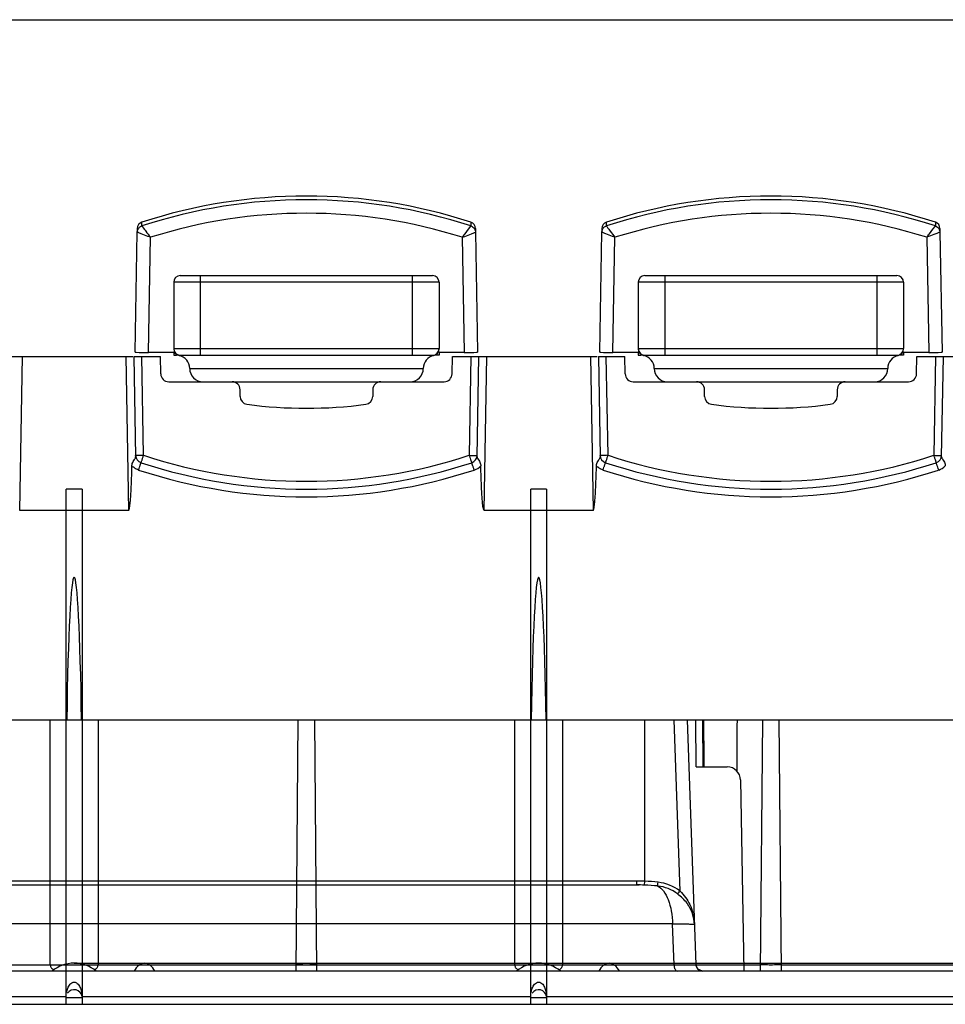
# Model space of a CAD drawing. Header units: millimetres. Extents: x 43 to 365, y 239 to 340.
# Tile 2 of 7: x 87 to 157, y 239 to 313. Entities that reach past the tile are written whole.
import ezdxf

# ---------------------------------------------------------------- set-up
doc = ezdxf.new("R2010")
doc.units = ezdxf.units.MM
doc.header["$LTSCALE"] = 37.523973
doc.layers.get('0').update_dxf_attribs({"linetype": 'CONTINUOUS'})

msp = doc.modelspace()

# ---------------------------------------------------------------- linework, layer by layer
at = {"color": 7}
for p, q in [((44.515, 312.86), (363.921, 312.86)), ((95.976, 297.121), (95.976, 296.841)), ((96.321, 297.308), (96.321, 297.588)), ((121.115, 297.588), (121.115, 297.308)), ((121.46, 297.121), (121.46, 296.841)), ((130.976, 297.121), (130.976, 296.841)), ((131.321, 297.308), (131.321, 297.588)), ((156.115, 297.588), (156.115, 297.308)), ((156.46, 297.121), (156.46, 296.841)), ((95.818, 287.786), (95.976, 296.841)), ((95.976, 296.841), (95.999, 296.982)), ((96.818, 287.769), (96.97, 296.448)), ((120.466, 296.448), (120.618, 287.769)), ((121.437, 296.982), (121.46, 296.841)), ((121.46, 296.841), (121.618, 287.786)), ((130.818, 287.786), (130.976, 296.841)), ((130.976, 296.841), (130.999, 296.982)), ((131.818, 287.769), (131.97, 296.449)), ((155.466, 296.449), (155.618, 287.769)), ((156.437, 296.982), (156.46, 296.841)), ((156.46, 296.841), (156.618, 287.786)), ((99.218, 293.56), (118.218, 293.56)), ((100.718, 293.56), (100.718, 287.56)), ((116.718, 287.56), (116.718, 293.56)), ((134.218, 293.56), (153.218, 293.56)), ((135.718, 293.56), (135.718, 287.56)), ((151.718, 287.56), (151.718, 293.56)), ((98.718, 293.06), (98.718, 288.06)), ((118.718, 293.06), (98.718, 293.06)), ((118.718, 293.06), (118.718, 288.06)), ((133.718, 293.06), (133.718, 288.06)), ((153.718, 293.06), (133.718, 293.06)), ((153.718, 293.06), (153.718, 288.06)), ((84.718, 287.46), (95.637, 287.46)), ((87.115, 275.86), (87.318, 287.46)), ((95.118, 287.46), (95.32, 275.86)), ((95.718, 287.46), (95.85, 279.906)), ((95.718, 287.46), (97.718, 287.46)), ((96.448, 280.009), (96.318, 287.46)), ((98.718, 287.769), (96.818, 287.769)), ((97.741, 286.15), (97.718, 287.46)), ((98.718, 288.06), (118.718, 288.06)), ((98.718, 287.769), (98.718, 287.56)), ((98.718, 287.56), (98.927, 287.56)), ((99.107, 287.552), (98.99, 287.561)), ((99.218, 287.56), (118.218, 287.56)), ((118.718, 287.56), (118.394, 287.56)), ((118.718, 287.769), (118.718, 287.56)), ((120.618, 287.769), (118.718, 287.769)), ((119.695, 286.15), (119.718, 287.46)), ((119.718, 287.46), (130.637, 287.46)), ((121.118, 287.46), (120.988, 280.009)), ((121.586, 279.906), (121.718, 287.46)), ((122.115, 275.86), (122.318, 287.46)), ((130.118, 287.46), (130.32, 275.86)), ((130.718, 287.46), (130.85, 279.906)), ((130.718, 287.46), (132.718, 287.46)), ((131.448, 280.009), (131.318, 287.46)), ((133.718, 287.769), (131.818, 287.769)), ((132.741, 286.15), (132.718, 287.46)), ((133.718, 288.06), (153.718, 288.06)), ((133.718, 287.769), (133.718, 287.56)), ((133.718, 287.56), (133.927, 287.56)), ((134.107, 287.552), (133.99, 287.561)), ((134.218, 287.56), (153.218, 287.56)), ((153.718, 287.56), (153.394, 287.56)), ((153.718, 287.769), (153.718, 287.56)), ((155.618, 287.769), (153.718, 287.769)), ((154.695, 286.15), (154.718, 287.46)), ((154.718, 287.46), (165.637, 287.46)), ((156.118, 287.46), (155.988, 280.009)), ((156.586, 279.906), (156.718, 287.46)), ((99.927, 286.56), (117.527, 286.56)), ((134.927, 286.56), (152.527, 286.56)), ((98.341, 285.56), (119.095, 285.56)), ((133.341, 285.56), (154.095, 285.56)), ((103.718, 284.452), (103.718, 284.96)), ((113.718, 284.96), (113.718, 284.452)), ((138.718, 284.452), (138.718, 284.96)), ((148.718, 284.96), (148.718, 284.452)), ((90.618, 238.61), (90.618, 277.46)), ((91.818, 277.46), (90.618, 277.46)), ((91.818, 277.46), (91.818, 238.61)), ((125.618, 238.61), (125.618, 277.46)), ((126.818, 277.46), (125.618, 277.46)), ((126.818, 277.46), (126.818, 238.61)), ((90.618, 275.86), (87.115, 275.86)), ((95.32, 275.86), (91.818, 275.86)), ((125.618, 275.86), (122.115, 275.86)), ((130.32, 275.86), (126.818, 275.86)), ((46.297, 260.06), (90.661, 260.06)), ((89.416, 241.593), (89.416, 260.06)), ((90.661, 260.06), (91.774, 260.06)), ((91.774, 260.06), (125.661, 260.06)), ((93.02, 260.06), (93.02, 241.593)), ((108.084, 260.06), (107.919, 241.11)), ((108.084, 260.06), (109.351, 260.06)), ((109.517, 241.11), (109.351, 260.06)), ((124.416, 241.593), (124.416, 260.06)), ((125.661, 260.06), (126.774, 260.06)), ((126.774, 260.06), (160.661, 260.06)), ((128.02, 260.06), (128.02, 241.593)), ((134.218, 247.887), (134.218, 260.06)), ((136.871, 247.153), (136.42, 260.06)), ((137.42, 260.06), (138.065, 241.593)), ((138.087, 256.51), (138.056, 260.06)), ((138.556, 260.06), (138.587, 256.51)), ((143.084, 260.06), (142.919, 241.11)), ((143.084, 260.06), (144.352, 260.06)), ((144.517, 241.11), (144.352, 260.06)), ((138.087, 256.51), (140.431, 256.51)), ((141.431, 255.528), (141.683, 241.11)), ((60.436, 247.61), (133.604, 247.61)), ((133.603, 247.9), (63.632, 247.905)), ((133.604, 247.61), (133.79, 247.609)), ((134.206, 247.599), (134.218, 247.887)), ((136.314, 244.673), (60.194, 244.673)), ((136.422, 241.584), (136.314, 244.672)), ((60.296, 241.584), (142.923, 241.593)), ((91.218, 241.71), (199.068, 241.71)), ((144.513, 241.593), (159.416, 241.593)), ((347.981, 241.11), (60.455, 241.11)), ((58.106, 239.189), (90.618, 239.189)), ((91.818, 239.11), (90.618, 239.11)), ((91.818, 239.189), (125.618, 239.189)), ((126.818, 239.11), (125.618, 239.11)), ((126.818, 239.189), (160.618, 239.189)), ((58.106, 238.61), (350.33, 238.61))]:
    msp.add_line(p, q, dxfattribs=at)
for points in [[(137.627, 245.882), (137.738, 245.655), (137.82, 245.435)], [(137.82, 245.435), (137.915, 245.038), (137.959, 244.618)], [(138.564, 241.11), (138.216, 241.251), (138.064, 241.593)]]:
    msp.add_lwpolyline(points, dxfattribs=at)
for centre, radius, start, end in [((108.718, 259.65), 39.912, 71.90369, 108.09631), ((108.718, 259.358), 39.923, 71.90885, 108.09115), ((143.718, 259.65), 39.912, 71.90369, 108.09631), ((143.718, 259.358), 39.923, 71.90885, 108.09115), ((108.719, 259.35), 38.914, 72.42882, 107.57316), ((143.718, 259.333), 38.931, 72.4363, 107.5641), ((96.499, 296.825), 0.523, 155.64137, 162.60249), ((120.937, 296.825), 0.523, 17.39812, 24.35455), ((131.499, 296.825), 0.523, 155.64163, 162.60209), ((155.937, 296.825), 0.523, 17.39779, 24.35433), ((99.218, 293.06), 0.5, 90, 180), ((118.218, 293.06), 0.5, 0, 90), ((134.218, 293.06), 0.5, 90, 180), ((153.218, 293.06), 0.5, 0, 90), ((99.218, 288.06), 0.5, 180, 270), ((99.218, 288.032), 0.5, 179.99999, 258.8157), ((98.927, 286.56), 1, 0, 78.81578), ((118.527, 286.56), 1, 101.88998, 180), ((118.218, 288.06), 0.5, 270, 360), ((118.218, 288.028), 0.5, 281.89006, 0.00001), ((134.218, 288.06), 0.5, 180, 270), ((134.218, 288.032), 0.5, 179.99999, 258.8157), ((133.927, 286.56), 1, 0, 78.81578), ((153.527, 286.56), 1, 101.88998, 180), ((153.218, 288.06), 0.5, 270, 360), ((153.218, 288.028), 0.5, 281.89006, 0.00001), ((98.341, 286.16), 0.6, 181, 270), ((100.927, 286.56), 1, 180, 269.9999), ((116.527, 286.56), 1, 270.0001, 0.00001), ((119.095, 286.16), 0.6, 270, 359), ((133.341, 286.16), 0.6, 181, 270), ((135.927, 286.56), 1, 180, 269.9999), ((151.527, 286.56), 1, 270.0001, 0), ((154.095, 286.16), 0.6, 270, 359), ((103.118, 284.96), 0.6, 0, 90), ((114.318, 284.96), 0.6, 90, 180), ((138.118, 284.96), 0.6, 0, 90), ((149.318, 284.96), 0.6, 90, 180), ((104.318, 284.452), 0.6, 180, 262.40718), ((113.118, 284.452), 0.6, 277.59282, 360), ((139.318, 284.452), 0.6, 180, 262.40718), ((148.118, 284.452), 0.6, 277.59282, 360), ((108.718, 317.46), 33.9, 262.40718, 277.59282), ((143.718, 317.46), 33.9, 262.40718, 277.59282), ((96.448, 280.019), 0.6, 181, 251.85507), ((108.718, 317.45), 39.4, 251.85525, 288.14475), ((120.988, 280.019), 0.6, 288.14493, 359), ((131.448, 280.019), 0.6, 181, 251.85507), ((143.718, 317.45), 39.4, 251.85525, 288.14475), ((155.988, 280.019), 0.6, 288.14493, 359), ((108.718, 317.46), 40, 251.85505, 288.14495), ((120.987, 280.042), 1.202, 288.21078, 316.68997), ((143.718, 317.46), 40, 251.85505, 288.14495), ((155.987, 280.042), 1.202, 288.21078, 316.68997), ((108.718, 317.46), 40.579, 251.84579, 288.15417), ((143.718, 317.46), 40.579, 251.84579, 288.15417), ((140.431, 255.51), 1, 1, 90), ((133.605, 232.482), 15.417, 87.72035, 90.00625), ((133.606, 231.4), 16.21, 87.87733, 90.0057), ((133.634, 232.07), 15.54, 84.26904, 87.89043), ((133.633, 233.132), 14.767, 83.84135, 87.72925), ((134.861, 244.532), 3.017, 52.59701, 83.82003), ((134.861, 244.524), 3.309, 52.59649, 83.82076), ((134.861, 244.51), 3.1, 2, 17.35316), ((133.63, 244.469), 4.332, 1.97862, 13.91356), ((91.218, 239.11), 2.6, 50.28486, 129.71514), ((126.218, 239.11), 2.6, 50.28486, 129.71514), ((138.564, 241.61), 0.5, 182, 270), ((91.218, 239.11), 0.6, 7.49155, 145.6103), ((126.218, 239.11), 0.6, 7.49155, 145.6103)]:
    msp.add_arc(centre, radius, start, end, dxfattribs=at)
for centre, major_axis, ratio, start_param, end_param in [((96.476, 297.112), (0, 0.5), 0.999848, 0.315802, 1.553335), ((120.96, 297.112), (0, 0.5), 0.999848, -1.553335, -0.315801), ((131.476, 297.112), (0, 0.5), 0.999848, 0.315802, 1.553335), ((155.96, 297.112), (0, 0.5), 0.999848, -1.553335, -0.315801), ((96.818, 287.786), (1, 0), 0.01745, 3.141593, 4.712389), ((120.618, 287.786), (1, 0), 0.01745, 4.712389, 6.283185), ((131.818, 287.786), (1, 0), 0.01745, 3.141593, 4.712389), ((155.618, 287.786), (1, 0), 0.01745, 4.712389, 6.283185), ((91.218, 253.626), (0, 17.192), 0.034899, -1.187181, 1.187181), ((126.218, 253.626), (0, 17.192), 0.034899, -1.187181, 1.187181), ((139.918, 350.902), (0, 171.883), 0.008727, -4.155547, -4.131029), ((139.918, 350.902), (0, 171.883), 0.008727, -2.154423, -2.127638)]:
    msp.add_ellipse(centre, major_axis=major_axis, ratio=ratio, start_param=start_param, end_param=end_param, dxfattribs=at)
for points in [[(96.022, 297.041), (96.05, 297.103), (96.092, 297.16), (96.143, 297.205)], [(96.143, 297.205), (96.194, 297.25), (96.256, 297.286), (96.321, 297.308)], [(131.022, 297.041), (131.05, 297.103), (131.092, 297.16), (131.143, 297.205)], [(131.143, 297.205), (131.194, 297.25), (131.256, 297.286), (131.321, 297.308)], [(98.99, 287.561), (98.969, 287.561), (98.948, 287.56), (98.927, 287.56)], [(133.99, 287.561), (133.969, 287.561), (133.948, 287.56), (133.927, 287.56)], [(121.799, 279.482), (121.838, 279.4), (121.859, 279.308), (121.861, 279.217)], [(156.799, 279.482), (156.838, 279.4), (156.859, 279.308), (156.861, 279.217)], [(95.681, 279.127), (95.648, 279.143), (95.601, 279.125), (95.573, 279.1)], [(96.074, 278.9), (96.018, 278.919), (95.962, 278.941), (95.908, 278.968)], [(130.681, 279.127), (130.648, 279.143), (130.601, 279.125), (130.573, 279.1)], [(131.074, 278.9), (131.018, 278.919), (130.962, 278.941), (130.908, 278.968)], [(90.654, 239.511), (90.674, 239.62), (90.702, 239.728), (90.743, 239.831)], [(91.691, 239.835), (91.772, 239.631), (91.809, 239.408), (91.817, 239.189)], [(125.654, 239.511), (125.674, 239.62), (125.702, 239.728), (125.743, 239.831)], [(126.691, 239.835), (126.772, 239.631), (126.809, 239.408), (126.817, 239.189)]]:
    msp.add_open_spline(points, degree=3, dxfattribs=at)
for points, knots in [([(96.321, 297.308), (96.321, 297.306), (96.325, 297.302), (96.327, 297.297), (96.33, 297.294)], [0, 0, 0, 0, 0.290677, 1, 1, 1, 1]), ([(96.33, 297.294), (96.332, 297.29), (96.347, 297.269), (96.362, 297.248), (96.375, 297.231)], [0, 0, 0, 0, 0.174823, 1, 1, 1, 1]), ([(96.375, 297.231), (96.455, 297.122), (96.656, 296.863), (96.851, 296.6), (96.97, 296.448)], [0, 0, 0, 0, 0.412682, 1, 1, 1, 1]), ([(120.466, 296.448), (120.527, 296.527), (120.725, 296.788), (120.925, 297.047), (121.061, 297.231)], [0, 0, 0, 0, 0.303883, 1, 1, 1, 1]), ([(121.061, 297.231), (121.066, 297.237), (121.081, 297.258), (121.096, 297.279), (121.106, 297.294)], [0, 0, 0, 0, 0.324355, 1, 1, 1, 1]), ([(121.106, 297.294), (121.109, 297.297), (121.111, 297.301), (121.115, 297.306), (121.115, 297.308)], [0, 0, 0, 0, 0.711103, 1, 1, 1, 1]), ([(121.115, 297.308), (121.146, 297.297), (121.271, 297.242), (121.371, 297.134), (121.414, 297.041)], [0, 0, 0, 0, 0.24331, 1, 1, 1, 1]), ([(131.321, 297.308), (131.321, 297.306), (131.325, 297.302), (131.327, 297.297), (131.33, 297.294)], [0, 0, 0, 0, 0.290656, 1, 1, 1, 1]), ([(131.33, 297.294), (131.332, 297.29), (131.347, 297.269), (131.362, 297.248), (131.375, 297.23)], [0, 0, 0, 0, 0.174834, 1, 1, 1, 1]), ([(131.375, 297.23), (131.455, 297.122), (131.656, 296.863), (131.851, 296.6), (131.97, 296.449)], [0, 0, 0, 0, 0.412751, 1, 1, 1, 1]), ([(155.466, 296.449), (155.527, 296.527), (155.725, 296.788), (155.925, 297.047), (156.061, 297.231)], [0, 0, 0, 0, 0.30386, 1, 1, 1, 1]), ([(156.061, 297.231), (156.066, 297.237), (156.081, 297.258), (156.096, 297.279), (156.106, 297.294)], [0, 0, 0, 0, 0.324347, 1, 1, 1, 1]), ([(156.106, 297.294), (156.109, 297.297), (156.111, 297.301), (156.115, 297.306), (156.115, 297.308)], [0, 0, 0, 0, 0.711176, 1, 1, 1, 1]), ([(156.115, 297.308), (156.146, 297.297), (156.271, 297.242), (156.371, 297.134), (156.414, 297.041)], [0, 0, 0, 0, 0.243311, 1, 1, 1, 1]), ([(96.28, 296.714), (96.237, 296.731), (96.163, 296.761), (96.076, 296.795), (96.025, 296.817), (95.999, 296.828), (95.986, 296.836), (95.976, 296.839), (95.976, 296.841)], [0, 0, 0, 0, 0.415106, 0.730709, 0.845239, 0.928867, 0.98067, 1, 1, 1, 1]), ([(96.97, 296.448), (96.907, 296.472), (96.677, 296.561), (96.447, 296.648), (96.28, 296.714)], [0, 0, 0, 0, 0.271167, 1, 1, 1, 1]), ([(120.466, 296.448), (120.528, 296.473), (120.757, 296.56), (120.987, 296.647), (121.153, 296.713)], [0, 0, 0, 0, 0.270915, 1, 1, 1, 1]), ([(121.153, 296.713), (121.196, 296.73), (121.271, 296.76), (121.358, 296.795), (121.41, 296.817), (121.437, 296.828), (121.45, 296.836), (121.46, 296.839), (121.46, 296.841)], [0, 0, 0, 0, 0.414931, 0.730548, 0.84509, 0.928736, 0.980577, 1, 1, 1, 1]), ([(131.28, 296.714), (131.237, 296.731), (131.163, 296.761), (131.076, 296.795), (131.025, 296.817), (130.999, 296.828), (130.986, 296.836), (130.976, 296.839), (130.976, 296.841)], [0, 0, 0, 0, 0.415098, 0.730699, 0.845227, 0.928855, 0.98066, 1, 1, 1, 1]), ([(131.97, 296.449), (131.907, 296.473), (131.677, 296.561), (131.447, 296.648), (131.28, 296.714)], [0, 0, 0, 0, 0.271157, 1, 1, 1, 1]), ([(156.156, 296.714), (156.106, 296.694), (155.876, 296.604), (155.645, 296.519), (155.466, 296.449)], [0, 0, 0, 0, 0.219217, 1, 1, 1, 1]), ([(156.46, 296.841), (156.46, 296.839), (156.45, 296.836), (156.437, 296.828), (156.41, 296.817), (156.359, 296.795), (156.273, 296.761), (156.198, 296.731), (156.156, 296.714)], [0, 0, 0, 0, 0.019865, 0.071725, 0.155219, 0.26955, 0.584968, 1, 1, 1, 1]), ([(99.121, 287.541), (99.121, 287.543), (99.134, 287.543), (99.148, 287.552), (99.18, 287.557), (99.204, 287.56), (99.218, 287.56)], [0, 0, 0, 0, 0.066807, 0.262889, 0.577595, 1, 1, 1, 1]), ([(118.218, 287.56), (118.233, 287.56), (118.258, 287.559), (118.292, 287.547), (118.307, 287.548), (118.321, 287.536), (118.321, 287.539)], [0, 0, 0, 0, 0.420584, 0.735556, 0.932754, 1, 1, 1, 1]), ([(134.121, 287.541), (134.121, 287.543), (134.134, 287.543), (134.148, 287.552), (134.18, 287.557), (134.204, 287.56), (134.218, 287.56)], [0, 0, 0, 0, 0.066807, 0.262889, 0.577595, 1, 1, 1, 1]), ([(153.218, 287.56), (153.233, 287.56), (153.258, 287.559), (153.292, 287.547), (153.307, 287.548), (153.321, 287.536), (153.321, 287.539)], [0, 0, 0, 0, 0.420584, 0.735556, 0.932754, 1, 1, 1, 1]), ([(96.448, 280.009), (96.371, 280.008), (96.26, 280.006), (96.119, 280.005), (96.029, 280.004), (95.957, 280.006), (95.898, 280.003), (95.872, 280.01), (95.848, 280.005), (95.848, 280.009)], [0, 0, 0, 0, 0.382024, 0.555438, 0.706891, 0.831163, 0.923367, 0.980307, 1, 1, 1, 1]), ([(96.261, 279.449), (96.265, 279.448), (96.265, 279.473), (96.28, 279.494), (96.295, 279.55), (96.319, 279.616), (96.346, 279.701), (96.39, 279.833), (96.424, 279.937), (96.448, 280.009)], [0, 0, 0, 0, 0.019284, 0.075788, 0.167575, 0.291436, 0.442714, 0.61638, 1, 1, 1, 1]), ([(120.988, 280.009), (121.012, 279.937), (121.055, 279.804), (121.108, 279.644), (121.141, 279.549), (121.159, 279.49), (121.168, 279.475), (121.174, 279.446), (121.175, 279.449)], [0, 0, 0, 0, 0.387156, 0.71409, 0.837896, 0.928265, 0.982674, 1, 1, 1, 1]), ([(120.988, 280.009), (121.064, 280.008), (121.176, 280.006), (121.317, 280.005), (121.407, 280.004), (121.479, 280.006), (121.538, 280.003), (121.564, 280.01), (121.588, 280.005), (121.588, 280.009)], [0, 0, 0, 0, 0.382024, 0.555441, 0.706897, 0.831168, 0.923363, 0.980295, 1, 1, 1, 1]), ([(131.448, 280.009), (131.371, 280.008), (131.26, 280.006), (131.119, 280.005), (131.029, 280.004), (130.957, 280.006), (130.898, 280.003), (130.872, 280.01), (130.848, 280.005), (130.848, 280.009)], [0, 0, 0, 0, 0.382024, 0.555438, 0.706891, 0.831163, 0.923367, 0.980307, 1, 1, 1, 1]), ([(131.261, 279.449), (131.265, 279.448), (131.265, 279.473), (131.28, 279.494), (131.295, 279.55), (131.319, 279.616), (131.346, 279.701), (131.39, 279.833), (131.424, 279.937), (131.448, 280.009)], [0, 0, 0, 0, 0.019284, 0.075788, 0.167575, 0.291436, 0.442714, 0.61638, 1, 1, 1, 1]), ([(155.988, 280.009), (156.012, 279.937), (156.055, 279.804), (156.108, 279.644), (156.141, 279.549), (156.159, 279.49), (156.168, 279.475), (156.174, 279.446), (156.175, 279.449)], [0, 0, 0, 0, 0.387156, 0.71409, 0.837896, 0.928265, 0.982674, 1, 1, 1, 1]), ([(155.988, 280.009), (156.064, 280.008), (156.176, 280.006), (156.317, 280.005), (156.407, 280.004), (156.479, 280.006), (156.538, 280.003), (156.564, 280.01), (156.588, 280.005), (156.588, 280.009)], [0, 0, 0, 0, 0.382024, 0.555441, 0.706897, 0.831168, 0.923363, 0.980295, 1, 1, 1, 1]), ([(95.574, 279.1), (95.568, 279.148), (95.573, 279.244), (95.587, 279.339), (95.6, 279.385)], [0, 0, 0, 0, 0.501973, 1, 1, 1, 1]), ([(95.6, 279.385), (95.617, 279.445), (95.667, 279.551), (95.758, 279.678), (95.837, 279.786), (95.85, 279.868), (95.85, 279.906)], [0, 0, 0, 0, 0.318538, 0.592064, 0.805163, 1, 1, 1, 1]), ([(96.074, 278.9), (96.097, 278.969), (96.13, 279.07), (96.174, 279.2), (96.202, 279.285), (96.226, 279.351), (96.242, 279.406), (96.256, 279.427), (96.258, 279.45), (96.261, 279.449)], [0, 0, 0, 0, 0.373028, 0.551684, 0.708965, 0.834608, 0.925701, 0.981174, 1, 1, 1, 1]), ([(121.362, 278.9), (121.339, 278.969), (121.306, 279.07), (121.262, 279.2), (121.234, 279.285), (121.209, 279.351), (121.194, 279.407), (121.18, 279.427), (121.178, 279.45), (121.175, 279.449)], [0, 0, 0, 0, 0.373509, 0.552251, 0.709507, 0.835018, 0.92593, 0.981242, 1, 1, 1, 1]), ([(121.586, 279.906), (121.585, 279.867), (121.6, 279.782), (121.651, 279.715), (121.676, 279.68)], [0, 0, 0, 0, 0.473786, 1, 1, 1, 1]), ([(121.676, 279.68), (121.686, 279.665), (121.732, 279.602), (121.774, 279.536), (121.799, 279.482)], [0, 0, 0, 0, 0.225347, 1, 1, 1, 1]), ([(122.115, 275.86), (122.085, 275.876), (122.062, 275.953), (122.033, 276.085), (122.009, 276.262), (121.988, 276.472), (121.964, 276.753), (121.941, 277.104), (121.919, 277.527), (121.901, 277.949), (121.881, 278.513), (121.868, 278.936), (121.861, 279.217)], [0, 0, 0, 0, 0.030409, 0.061668, 0.124216, 0.186771, 0.249327, 0.374439, 0.499551, 0.624663, 0.749776, 1, 1, 1, 1]), ([(130.574, 279.1), (130.568, 279.148), (130.573, 279.244), (130.587, 279.34), (130.6, 279.385)], [0, 0, 0, 0, 0.501973, 1, 1, 1, 1]), ([(130.6, 279.385), (130.617, 279.445), (130.667, 279.551), (130.758, 279.678), (130.837, 279.786), (130.85, 279.868), (130.85, 279.906)], [0, 0, 0, 0, 0.318538, 0.592062, 0.805161, 1, 1, 1, 1]), ([(131.074, 278.9), (131.097, 278.969), (131.13, 279.07), (131.174, 279.2), (131.202, 279.285), (131.226, 279.351), (131.242, 279.406), (131.256, 279.427), (131.258, 279.45), (131.261, 279.449)], [0, 0, 0, 0, 0.373028, 0.551684, 0.708965, 0.834608, 0.925701, 0.981174, 1, 1, 1, 1]), ([(156.362, 278.9), (156.339, 278.969), (156.306, 279.07), (156.262, 279.2), (156.234, 279.285), (156.209, 279.351), (156.194, 279.407), (156.18, 279.427), (156.178, 279.45), (156.175, 279.449)], [0, 0, 0, 0, 0.373509, 0.552251, 0.709507, 0.835018, 0.92593, 0.981242, 1, 1, 1, 1]), ([(156.586, 279.906), (156.585, 279.867), (156.6, 279.782), (156.651, 279.715), (156.676, 279.68)], [0, 0, 0, 0, 0.473787, 1, 1, 1, 1]), ([(156.676, 279.68), (156.686, 279.665), (156.732, 279.602), (156.774, 279.536), (156.799, 279.482)], [0, 0, 0, 0, 0.225347, 1, 1, 1, 1]), ([(95.32, 275.86), (95.35, 275.875), (95.373, 275.95), (95.401, 276.076), (95.425, 276.248), (95.446, 276.45), (95.469, 276.721), (95.492, 277.061), (95.514, 277.468), (95.532, 277.876), (95.552, 278.42), (95.566, 278.828), (95.573, 279.1)], [0, 0, 0, 0, 0.030404, 0.061661, 0.124209, 0.186765, 0.249321, 0.374433, 0.499546, 0.62466, 0.749773, 1, 1, 1, 1]), ([(95.908, 278.968), (95.888, 278.979), (95.848, 279.002), (95.787, 279.035), (95.73, 279.076), (95.702, 279.116), (95.681, 279.127)], [0, 0, 0, 0, 0.249973, 0.500078, 0.749654, 1, 1, 1, 1]), ([(130.32, 275.86), (130.35, 275.875), (130.373, 275.95), (130.401, 276.076), (130.425, 276.248), (130.446, 276.45), (130.469, 276.721), (130.492, 277.061), (130.514, 277.468), (130.532, 277.876), (130.552, 278.42), (130.566, 278.828), (130.573, 279.1)], [0, 0, 0, 0, 0.030404, 0.061661, 0.124209, 0.186765, 0.249321, 0.374433, 0.499546, 0.62466, 0.749773, 1, 1, 1, 1]), ([(130.908, 278.968), (130.888, 278.979), (130.848, 279.002), (130.787, 279.035), (130.73, 279.076), (130.702, 279.116), (130.681, 279.127)], [0, 0, 0, 0, 0.249973, 0.500078, 0.749654, 1, 1, 1, 1]), ([(90.618, 275.862), (90.618, 275.866), (90.642, 275.861), (90.667, 275.869), (90.727, 275.867), (90.798, 275.87), (90.889, 275.871), (91.03, 275.872), (91.141, 275.872), (91.218, 275.872)], [0, 0, 0, 0, 0.019705, 0.076635, 0.168827, 0.293097, 0.444554, 0.617975, 1, 1, 1, 1]), ([(91.218, 275.872), (91.294, 275.872), (91.406, 275.872), (91.547, 275.871), (91.637, 275.87), (91.709, 275.867), (91.768, 275.869), (91.794, 275.861), (91.818, 275.866), (91.818, 275.862)], [0, 0, 0, 0, 0.382026, 0.555446, 0.706903, 0.831173, 0.923365, 0.980295, 1, 1, 1, 1]), ([(125.618, 275.862), (125.618, 275.866), (125.642, 275.861), (125.667, 275.869), (125.727, 275.867), (125.798, 275.87), (125.889, 275.871), (126.03, 275.872), (126.141, 275.872), (126.218, 275.872)], [0, 0, 0, 0, 0.019705, 0.076635, 0.168827, 0.293097, 0.444554, 0.617975, 1, 1, 1, 1]), ([(126.218, 275.872), (126.294, 275.872), (126.406, 275.872), (126.547, 275.871), (126.637, 275.87), (126.709, 275.867), (126.768, 275.869), (126.794, 275.861), (126.818, 275.866), (126.818, 275.862)], [0, 0, 0, 0, 0.382026, 0.555446, 0.706903, 0.831173, 0.923365, 0.980295, 1, 1, 1, 1]), ([(133.603, 247.9), (133.603, 247.864), (133.603, 247.81), (133.603, 247.742), (133.603, 247.697), (133.603, 247.661), (133.603, 247.637), (133.604, 247.623), (133.603, 247.616), (133.604, 247.613), (133.603, 247.61), (133.604, 247.61)], [0, 0, 0, 0, 0.373236, 0.55191, 0.709179, 0.834796, 0.925853, 0.958086, 0.981276, 0.995291, 1, 1, 1, 1]), ([(135.186, 247.532), (135.19, 247.564), (135.2, 247.658), (135.21, 247.752), (135.217, 247.814)], [0, 0, 0, 0, 0.346629, 1, 1, 1, 1]), ([(135.186, 247.532), (135.358, 247.448), (135.686, 247.13), (136.019, 246.468), (136.245, 245.622), (136.306, 244.999), (136.314, 244.673)], [0, 0, 0, 0, 0.180313, 0.412989, 0.692414, 1, 1, 1, 1]), ([(136.694, 246.929), (136.717, 246.954), (136.775, 247.029), (136.834, 247.104), (136.871, 247.153)], [0, 0, 0, 0, 0.354876, 1, 1, 1, 1]), ([(137.82, 245.435), (137.775, 245.576), (137.658, 245.856), (137.313, 246.389), (136.956, 246.728), (136.694, 246.929)], [0, 0, 0, 0, 0.234265, 0.477074, 1, 1, 1, 1]), ([(136.871, 247.153), (137.021, 246.998), (137.3, 246.683), (137.634, 246.13), (137.779, 245.726), (137.834, 245.51)], [0, 0, 0, 0, 0.336075, 0.652962, 1, 1, 1, 1]), ([(137.82, 245.435), (137.818, 245.44), (137.814, 245.466), (137.824, 245.493), (137.834, 245.51)], [0, 0, 0, 0, 0.21705, 1, 1, 1, 1]), ([(136.314, 244.672), (136.54, 244.675), (136.928, 244.672), (137.479, 244.687), (137.728, 244.633), (137.957, 244.657), (137.959, 244.618)], [0, 0, 0, 0, 0.410941, 0.728118, 0.928768, 1, 1, 1, 1]), ([(89.416, 241.593), (89.416, 241.564), (89.423, 241.505), (89.454, 241.419), (89.509, 241.338), (89.588, 241.269), (89.648, 241.23), (89.682, 241.214)], [0, 0, 0, 0, 0.176394, 0.362459, 0.559013, 0.770829, 1, 1, 1, 1]), ([(92.754, 241.214), (92.787, 241.229), (92.848, 241.269), (92.926, 241.338), (92.981, 241.419), (93.013, 241.505), (93.02, 241.564), (93.02, 241.593)], [0, 0, 0, 0, 0.229194, 0.441035, 0.637597, 0.82359, 1, 1, 1, 1]), ([(97.303, 241.11), (97.209, 241.277), (97.008, 241.562), (96.523, 241.775), (96.038, 241.562), (95.838, 241.277), (95.743, 241.11)], [0, 0, 0, 0, 0.282778, 0.5, 0.717222, 1, 1, 1, 1]), ([(109.513, 241.578), (109.336, 241.578), (108.983, 241.574), (108.453, 241.573), (108.1, 241.579), (107.923, 241.578)], [0, 0, 0, 0, 0.333328, 0.666652, 1, 1, 1, 1]), ([(124.416, 241.593), (124.416, 241.564), (124.423, 241.505), (124.455, 241.418), (124.51, 241.337), (124.589, 241.269), (124.649, 241.228), (124.682, 241.213)], [0, 0, 0, 0, 0.176466, 0.362713, 0.559471, 0.771436, 1, 1, 1, 1]), ([(127.754, 241.214), (127.787, 241.229), (127.848, 241.269), (127.926, 241.338), (127.981, 241.419), (128.013, 241.505), (128.02, 241.564), (128.02, 241.593)], [0, 0, 0, 0, 0.229205, 0.441045, 0.637604, 0.823593, 1, 1, 1, 1]), ([(132.303, 241.11), (132.209, 241.277), (132.008, 241.562), (131.523, 241.775), (131.038, 241.562), (130.838, 241.277), (130.743, 241.11)], [0, 0, 0, 0, 0.282778, 0.5, 0.717222, 1, 1, 1, 1]), ([(136.422, 241.584), (136.54, 241.584), (136.766, 241.583), (137.087, 241.583), (137.369, 241.584), (137.577, 241.584), (137.72, 241.585), (137.809, 241.586), (137.884, 241.587), (137.947, 241.588), (137.996, 241.589), (138.028, 241.59), (138.047, 241.591), (138.057, 241.591), (138.061, 241.592), (138.064, 241.592), (138.064, 241.593)], [0, 0, 0, 0, 0.216378, 0.412572, 0.585219, 0.730958, 0.792729, 0.846774, 0.892933, 0.931048, 0.960962, 0.982516, 0.990111, 0.99556, 0.998849, 1, 1, 1, 1]), ([(136.422, 241.584), (136.423, 241.525), (136.434, 241.436), (136.463, 241.324), (136.506, 241.208), (136.586, 241.11), (136.656, 241.11)], [0, 0, 0, 0, 0.319405, 0.475969, 0.619404, 1, 1, 1, 1]), ([(144.513, 241.578), (144.336, 241.578), (143.983, 241.574), (143.453, 241.573), (143.099, 241.579), (142.923, 241.578)], [0, 0, 0, 0, 0.333328, 0.666652, 1, 1, 1, 1]), ([(90.743, 239.831), (90.784, 239.936), (90.885, 240.141), (91.102, 240.289), (91.218, 240.289)], [0, 0, 0, 0, 0.493882, 1, 1, 1, 1]), ([(91.218, 240.289), (91.333, 240.289), (91.549, 240.142), (91.65, 239.939), (91.691, 239.835)], [0, 0, 0, 0, 0.506148, 1, 1, 1, 1]), ([(125.743, 239.831), (125.784, 239.936), (125.885, 240.141), (126.102, 240.289), (126.218, 240.289)], [0, 0, 0, 0, 0.493882, 1, 1, 1, 1]), ([(126.218, 240.289), (126.333, 240.289), (126.549, 240.142), (126.65, 239.939), (126.691, 239.835)], [0, 0, 0, 0, 0.506148, 1, 1, 1, 1])]:
    msp.add_open_spline(points, degree=3, knots=knots, dxfattribs=at)

doc.saveas('drawing.dxf')
